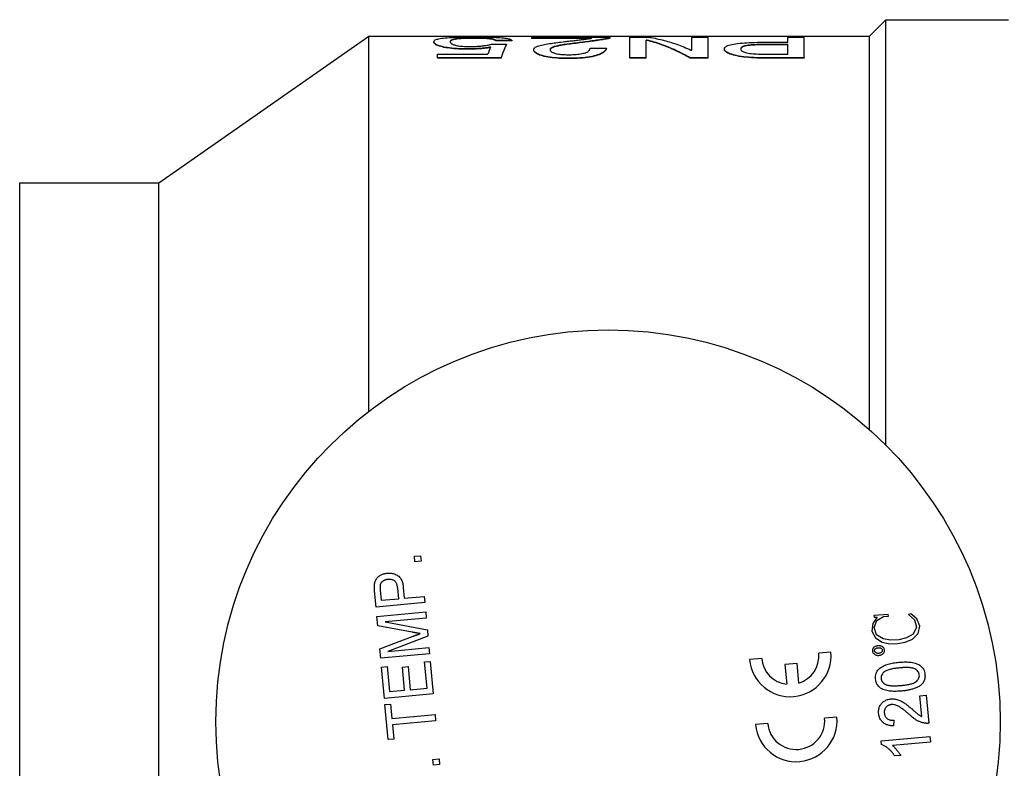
# Model space of a CAD drawing. Header units: millimetres. Extents: x 72 to 3516, y -34 to 410.
# Tile 8 of 10: x 260 to 320, y 363 to 409. Entities that reach past the tile are written whole.
import ezdxf

# ---------------------------------------------------------------- set-up
doc = ezdxf.new("R2010")
doc.units = ezdxf.units.MM
doc.layers.add('DETAIL', color=2, linetype='Continuous')

msp = doc.modelspace()

# ---------------------------------------------------------------- linework, layer by layer
at = {"layer": 'DETAIL'}
for p, q in [((312.011, 408.252), (313.011, 409.252)), ((313.011, 383.193), (313.011, 409.252)), ((313.011, 409.252), (320.511, 409.252)), ((268.511, 399.252), (281.364, 408.252)), ((281.364, 385.264), (281.364, 408.252)), ((281.364, 408.252), (312.011, 408.252)), ((287.769, 408.128), (287.769, 408.108)), ((290.132, 407.97), (289.132, 407.97)), ((289.132, 407.97), (289.132, 407.95)), ((290.132, 407.95), (289.132, 407.95)), ((290.132, 407.97), (290.132, 407.95)), ((291.354, 408.118), (291.354, 408.185)), ((291.354, 408.185), (296.132, 408.185)), ((295.021, 408.118), (291.354, 408.118)), ((291.354, 408.098), (291.354, 408.118)), ((294.891, 408.098), (291.354, 408.098)), ((296.132, 408.13), (296.132, 408.185)), ((296.132, 408.11), (296.132, 408.13)), ((297.354, 406.915), (297.354, 408.185)), ((297.354, 408.185), (298.45, 408.185)), ((298.354, 406.915), (298.354, 408.004)), ((298.403, 408.004), (298.354, 408.004)), ((298.403, 407.984), (298.354, 407.984)), ((298.403, 407.984), (298.403, 408.004)), ((301.132, 408.185), (302.132, 408.185)), ((301.132, 407.392), (301.132, 408.185)), ((302.132, 406.915), (302.132, 408.185)), ((307.021, 408.185), (308.021, 408.185)), ((307.021, 407.87), (307.021, 408.185)), ((308.021, 406.915), (308.021, 408.185)), ((312.011, 384.14), (312.011, 408.252)), ((285.354, 407.897), (285.354, 407.877)), ((287.34, 407.462), (287.34, 407.443)), ((288.91, 407.755), (289.799, 407.755)), ((289.799, 407.755), (289.799, 407.736)), ((291.465, 407.401), (291.465, 407.42)), ((293.917, 407.785), (293.917, 407.805)), ((294.91, 407.505), (295.91, 407.505)), ((295.91, 407.485), (295.91, 407.505)), ((299.178, 407.769), (299.178, 407.769)), ((301.083, 407.392), (301.132, 407.392)), ((303.132, 407.462), (303.132, 407.443)), ((305.646, 407.87), (307.021, 407.87)), ((305.894, 407.718), (305.894, 407.738)), ((307.021, 407.738), (305.894, 407.738)), ((307.021, 407.718), (305.894, 407.718)), ((307.021, 407.13), (307.021, 407.738)), ((285.576, 407.13), (288.646, 407.13)), ((285.576, 406.915), (285.576, 407.13)), ((289.465, 406.915), (285.576, 406.915)), ((285.576, 406.915), (285.576, 406.896)), ((289.465, 406.896), (285.576, 406.896)), ((289.465, 406.915), (289.465, 406.896)), ((293.618, 406.868), (293.618, 406.887)), ((298.354, 406.915), (297.354, 406.915)), ((297.354, 406.896), (297.354, 406.915)), ((298.354, 406.896), (297.354, 406.896)), ((298.354, 406.896), (298.354, 406.915)), ((302.132, 406.915), (301.036, 406.915)), ((301.036, 406.896), (301.036, 406.915)), ((302.132, 406.896), (301.036, 406.896)), ((302.132, 406.896), (302.132, 406.915)), ((308.021, 406.915), (305.599, 406.915)), ((305.599, 406.915), (305.599, 406.896)), ((308.021, 406.896), (305.599, 406.896)), ((305.894, 407.13), (307.021, 407.13)), ((308.021, 406.915), (308.021, 406.896)), ((260.006, 333.252), (260.006, 399.252)), ((260.006, 399.252), (268.511, 399.252)), ((268.511, 333.252), (268.511, 399.252)), ((284.158, 376.391), (284.541, 376.426)), ((284.19, 376.047), (284.158, 376.391)), ((284.573, 376.081), (284.19, 376.047)), ((284.541, 376.426), (284.573, 376.081)), ((281.815, 373.282), (281.726, 374.266)), ((282.067, 374.33), (282.125, 373.696)), ((283.198, 373.794), (283.139, 374.435)), ((283.483, 374.479), (283.542, 373.825)), ((282.125, 373.696), (283.198, 373.794)), ((283.542, 373.825), (284.768, 373.936)), ((284.768, 373.936), (284.803, 373.553)), ((284.803, 373.553), (281.815, 373.282)), ((281.868, 372.707), (284.855, 372.979)), ((284.855, 372.979), (284.89, 372.596)), ((281.92, 372.135), (281.868, 372.707)), ((284.89, 372.596), (282.362, 372.366)), ((313.157, 372.835), (312.285, 372.755)), ((312.285, 372.755), (312.294, 372.652)), ((312.294, 372.652), (312.488, 372.67)), ((312.876, 372.705), (313.167, 372.732)), ((313.167, 372.732), (313.157, 372.835)), ((284.033, 371.741), (281.92, 372.135)), ((282.362, 372.366), (284.954, 371.894)), ((284.954, 371.894), (284.99, 371.497)), ((282.049, 370.713), (284.092, 371.496)), ((284.99, 371.497), (282.526, 370.566)), ((282.101, 370.141), (282.049, 370.713)), ((282.526, 370.566), (285.054, 370.796)), ((285.054, 370.796), (285.089, 370.413)), ((285.089, 370.413), (282.101, 370.141)), ((305.417, 370.133), (304.67, 370.065)), ((309.65, 370.518), (308.903, 370.45)), ((282.15, 369.604), (282.495, 369.636)), ((282.324, 367.689), (282.15, 369.604)), ((282.495, 369.636), (282.634, 368.104)), ((283.424, 369.605), (283.769, 369.636)), ((283.553, 368.187), (283.424, 369.605)), ((283.769, 369.636), (283.898, 368.219)), ((284.786, 369.922), (285.131, 369.953)), ((284.932, 368.313), (284.786, 369.922)), ((285.131, 369.953), (285.312, 367.961)), ((307.579, 369.828), (306.832, 369.76)), ((306.832, 369.76), (306.942, 368.555)), ((307.689, 368.623), (307.579, 369.828)), ((282.634, 368.104), (283.553, 368.187)), ((283.898, 368.219), (284.932, 368.313)), ((285.312, 367.961), (282.324, 367.689)), ((315.098, 367.853), (315.481, 367.887)), ((315.214, 366.574), (315.098, 367.853)), ((315.481, 367.887), (315.638, 366.164)), ((282.359, 367.306), (282.704, 367.338)), ((282.554, 365.161), (282.359, 367.306)), ((282.704, 367.338), (282.784, 366.457)), ((282.784, 366.457), (285.427, 366.697)), ((285.427, 366.697), (285.462, 366.314)), ((310.012, 366.535), (309.266, 366.467)), ((313.496, 366.355), (313.489, 366.007)), ((285.462, 366.314), (282.819, 366.074)), ((282.819, 366.074), (282.899, 365.193)), ((305.78, 366.15), (305.033, 366.082)), ((282.899, 365.193), (282.554, 365.161)), ((312.724, 365.087), (315.711, 365.359)), ((315.711, 365.359), (315.743, 365.015)), ((312.744, 364.865), (312.724, 365.087)), ((315.743, 365.015), (313.414, 364.803)), ((285.291, 363.943), (285.674, 363.978)), ((285.323, 363.598), (285.291, 363.943)), ((285.674, 363.978), (285.706, 363.633)), ((313.914, 364.192), (313.561, 364.16)), ((285.706, 363.633), (285.323, 363.598))]:
    msp.add_line(p, q, dxfattribs=at)
at = {"layer": 'DETAIL', "flags": 128}
for points in [[(285.354, 407.897), (285.359, 407.924), (285.366, 407.945), (285.381, 407.967), (285.405, 407.989), (285.437, 408.009), (285.477, 408.029), (285.528, 408.048), (285.587, 408.065), (285.656, 408.081), (285.74, 408.097), (285.832, 408.112), (285.931, 408.124), (286.046, 408.136), (286.171, 408.146), (286.306, 408.156), (286.453, 408.164), (286.602, 408.171), (286.766, 408.177), (286.938, 408.182), (287.106, 408.186), (287.289, 408.188), (287.473, 408.19), (287.632, 408.191), (287.837, 408.192)], [(287.769, 408.128), (287.635, 408.127), (287.53, 408.126), (287.41, 408.124), (287.293, 408.121), (287.186, 408.117), (287.08, 408.111), (286.979, 408.105), (286.891, 408.098), (286.809, 408.09), (286.734, 408.081), (286.668, 408.072), (286.61, 408.061), (286.561, 408.05), (286.518, 408.038), (286.48, 408.026), (286.452, 408.014), (286.427, 408.001), (286.405, 407.986), (286.388, 407.972), (286.375, 407.957), (286.365, 407.943), (286.358, 407.928), (286.355, 407.914), (286.354, 407.896)], [(287.769, 408.108), (287.646, 408.107), (287.536, 408.106), (287.421, 408.104), (287.307, 408.101), (287.201, 408.098), (287.098, 408.093), (286.998, 408.087), (286.909, 408.08), (286.829, 408.072), (286.755, 408.064), (286.687, 408.055), (286.628, 408.045), (286.579, 408.034), (286.535, 408.023), (286.496, 408.012), (286.463, 407.999), (286.437, 407.987), (286.415, 407.973), (286.397, 407.96), (286.382, 407.946), (286.371, 407.931), (286.362, 407.917), (286.357, 407.901), (286.355, 407.889)], [(289.132, 407.97), (289.13, 407.983), (289.125, 407.993), (289.115, 408.004), (289.1, 408.015), (289.082, 408.026), (289.059, 408.035), (289.03, 408.046), (288.997, 408.055), (288.957, 408.064), (288.911, 408.072), (288.859, 408.08), (288.804, 408.088), (288.74, 408.094), (288.671, 408.101), (288.596, 408.106), (288.515, 408.111), (288.434, 408.115), (288.342, 408.119), (288.249, 408.122), (288.158, 408.124), (288.061, 408.126), (287.964, 408.127), (287.878, 408.127), (287.769, 408.128)], [(289.132, 407.95), (289.13, 407.962), (289.125, 407.973), (289.115, 407.984), (289.101, 407.995), (289.083, 408.005), (289.059, 408.016), (289.03, 408.026), (288.995, 408.035), (288.956, 408.044), (288.911, 408.053), (288.861, 408.06), (288.804, 408.068), (288.74, 408.074), (288.672, 408.081), (288.599, 408.086), (288.521, 408.091), (288.435, 408.095), (288.342, 408.099), (288.248, 408.102), (288.155, 408.104), (288.061, 408.106), (287.957, 408.107), (287.878, 408.107), (287.769, 408.108)], [(287.837, 408.192), (288.01, 408.191), (288.145, 408.191), (288.303, 408.189), (288.461, 408.187), (288.603, 408.184), (288.752, 408.181), (288.895, 408.176), (289.031, 408.171), (289.16, 408.165), (289.28, 408.158), (289.396, 408.15), (289.507, 408.141), (289.606, 408.132), (289.696, 408.122), (289.778, 408.11), (289.851, 408.098), (289.915, 408.085), (289.971, 408.07), (290.015, 408.056), (290.052, 408.04), (290.084, 408.023), (290.107, 408.006), (290.12, 407.99), (290.132, 407.97)], [(293.257, 407.898), (293.357, 407.91), (293.438, 407.919), (293.511, 407.928), (293.607, 407.939), (293.693, 407.949), (293.768, 407.957), (293.836, 407.965), (293.917, 407.974), (293.998, 407.984), (294.087, 407.994), (294.17, 408.003), (294.235, 408.011), (294.319, 408.021), (294.394, 408.03), (294.461, 408.038), (294.531, 408.047), (294.6, 408.056), (294.667, 408.065), (294.73, 408.074), (294.792, 408.083), (294.852, 408.092), (294.897, 408.099), (294.954, 408.108), (295.021, 408.118)], [(296.132, 408.13), (296.069, 408.117), (296.015, 408.106), (295.954, 408.094), (295.891, 408.082), (295.82, 408.069), (295.74, 408.055), (295.66, 408.042), (295.578, 408.028), (295.494, 408.015), (295.4, 408), (295.307, 407.987), (295.216, 407.974), (295.134, 407.963), (295.015, 407.946), (294.91, 407.932), (294.807, 407.919), (294.695, 407.904), (294.587, 407.89), (294.481, 407.877), (294.369, 407.862), (294.258, 407.848), (294.16, 407.836), (294.051, 407.822), (293.917, 407.805)], [(296.132, 408.11), (296.07, 408.097), (296.015, 408.086), (295.954, 408.074), (295.89, 408.062), (295.818, 408.049), (295.74, 408.035), (295.662, 408.022), (295.582, 408.009), (295.494, 407.995), (295.4, 407.981), (295.304, 407.966), (295.216, 407.954), (295.132, 407.942), (295.021, 407.927), (294.909, 407.912), (294.806, 407.899), (294.699, 407.885), (294.587, 407.87), (294.495, 407.859), (294.379, 407.844), (294.254, 407.828), (294.158, 407.816), (294.051, 407.802), (293.917, 407.785)], [(301.036, 406.915), (300.927, 406.977), (300.817, 407.037), (300.707, 407.096), (300.597, 407.154), (300.488, 407.21), (300.378, 407.265), (300.268, 407.318), (300.158, 407.37), (300.049, 407.42), (299.939, 407.469), (299.829, 407.517), (299.72, 407.563), (299.61, 407.608), (299.5, 407.651), (299.39, 407.693), (299.281, 407.733), (299.171, 407.772), (299.061, 407.809), (298.951, 407.845), (298.842, 407.88), (298.732, 407.913), (298.622, 407.945), (298.512, 407.975), (298.403, 408.004)], [(301.036, 406.896), (300.927, 406.957), (300.817, 407.018), (300.707, 407.077), (300.597, 407.134), (300.488, 407.191), (300.378, 407.245), (300.268, 407.299), (300.158, 407.35), (300.049, 407.401), (299.939, 407.45), (299.829, 407.497), (299.72, 407.543), (299.61, 407.588), (299.5, 407.631), (299.39, 407.673), (299.281, 407.713), (299.171, 407.752), (299.061, 407.79), (298.951, 407.826), (298.842, 407.86), (298.732, 407.893), (298.622, 407.925), (298.512, 407.955), (298.403, 407.984)], [(298.45, 408.185), (298.559, 408.168), (298.669, 408.15), (298.779, 408.131), (298.889, 408.11), (298.998, 408.088), (299.108, 408.064), (299.218, 408.039), (299.327, 408.012), (299.437, 407.984), (299.547, 407.954), (299.657, 407.924), (299.766, 407.891), (299.876, 407.857), (299.986, 407.822), (300.096, 407.786), (300.205, 407.748), (300.315, 407.708), (300.425, 407.667), (300.535, 407.625), (300.644, 407.581), (300.754, 407.536), (300.864, 407.489), (300.974, 407.441), (301.083, 407.392)], [(287.34, 407.462), (287.168, 407.464), (287.034, 407.467), (286.879, 407.473), (286.728, 407.481), (286.584, 407.492), (286.447, 407.505), (286.317, 407.52), (286.194, 407.538), (286.076, 407.557), (285.97, 407.577), (285.872, 407.599), (285.782, 407.621), (285.702, 407.645), (285.635, 407.668), (285.574, 407.692), (285.523, 407.716), (285.479, 407.74), (285.443, 407.764), (285.415, 407.786), (285.392, 407.809), (285.374, 407.832), (285.363, 407.854), (285.357, 407.874), (285.354, 407.897)], [(287.34, 407.443), (287.178, 407.444), (287.034, 407.447), (286.879, 407.453), (286.728, 407.461), (286.584, 407.472), (286.447, 407.485), (286.318, 407.5), (286.195, 407.518), (286.08, 407.537), (285.972, 407.557), (285.873, 407.579), (285.782, 407.602), (285.701, 407.625), (285.631, 407.649), (285.571, 407.674), (285.52, 407.698), (285.477, 407.721), (285.443, 407.744), (285.414, 407.767), (285.391, 407.79), (285.374, 407.813), (285.363, 407.835), (285.357, 407.854), (285.354, 407.877)], [(286.354, 407.896), (286.356, 407.879), (286.359, 407.865), (286.363, 407.853), (286.37, 407.839), (286.381, 407.824), (286.395, 407.809), (286.414, 407.793), (286.434, 407.777), (286.457, 407.763), (286.49, 407.746), (286.525, 407.73), (286.561, 407.717), (286.612, 407.701), (286.667, 407.687), (286.726, 407.673), (286.794, 407.66), (286.869, 407.648), (286.949, 407.638), (287.038, 407.628), (287.13, 407.62), (287.227, 407.614), (287.327, 407.61), (287.419, 407.608), (287.533, 407.607)], [(288.818, 407.57), (288.758, 407.559), (288.708, 407.551), (288.668, 407.544), (288.617, 407.536), (288.563, 407.529), (288.507, 407.521), (288.446, 407.513), (288.386, 407.506), (288.326, 407.5), (288.266, 407.494), (288.206, 407.489), (288.146, 407.484), (288.087, 407.48), (288.024, 407.477), (287.959, 407.474), (287.892, 407.471), (287.822, 407.469), (287.749, 407.467), (287.684, 407.465), (287.616, 407.464), (287.545, 407.463), (287.492, 407.463), (287.424, 407.463), (287.34, 407.462)], [(288.808, 407.549), (288.754, 407.539), (288.709, 407.531), (288.662, 407.524), (288.611, 407.516), (288.558, 407.508), (288.5, 407.5), (288.44, 407.493), (288.38, 407.486), (288.32, 407.48), (288.26, 407.474), (288.201, 407.469), (288.142, 407.464), (288.081, 407.46), (288.016, 407.457), (287.948, 407.454), (287.879, 407.451), (287.811, 407.449), (287.746, 407.447), (287.681, 407.446), (287.611, 407.444), (287.544, 407.444), (287.491, 407.443), (287.423, 407.443), (287.34, 407.443)], [(287.533, 407.607), (287.621, 407.608), (287.693, 407.608), (287.749, 407.609), (287.82, 407.611), (287.891, 407.613), (287.961, 407.617), (288.032, 407.62), (288.101, 407.625), (288.167, 407.63), (288.231, 407.635), (288.292, 407.641), (288.351, 407.648), (288.405, 407.655), (288.458, 407.663), (288.51, 407.671), (288.562, 407.679), (288.613, 407.689), (288.663, 407.698), (288.706, 407.707), (288.749, 407.717), (288.792, 407.727), (288.823, 407.734), (288.862, 407.744), (288.91, 407.755)], [(289.799, 407.755), (289.785, 407.728), (289.771, 407.7), (289.757, 407.672), (289.743, 407.643), (289.729, 407.613), (289.715, 407.582), (289.701, 407.551), (289.687, 407.519), (289.674, 407.486), (289.66, 407.453), (289.646, 407.419), (289.632, 407.384), (289.618, 407.349), (289.604, 407.313), (289.59, 407.276), (289.576, 407.239), (289.562, 407.201), (289.549, 407.162), (289.535, 407.123), (289.521, 407.082), (289.507, 407.042), (289.493, 407), (289.479, 406.958), (289.465, 406.915)], [(289.799, 407.736), (289.785, 407.709), (289.771, 407.681), (289.757, 407.652), (289.743, 407.623), (289.729, 407.593), (289.715, 407.563), (289.701, 407.531), (289.687, 407.499), (289.674, 407.467), (289.66, 407.434), (289.646, 407.4), (289.632, 407.365), (289.618, 407.33), (289.604, 407.293), (289.59, 407.257), (289.576, 407.219), (289.562, 407.181), (289.549, 407.143), (289.535, 407.103), (289.521, 407.063), (289.507, 407.022), (289.493, 406.981), (289.479, 406.939), (289.465, 406.896)], [(291.465, 407.42), (291.471, 407.452), (291.48, 407.477), (291.499, 407.505), (291.526, 407.533), (291.561, 407.559), (291.604, 407.584), (291.657, 407.608), (291.718, 407.632), (291.785, 407.653), (291.855, 407.673), (291.939, 407.693), (292.035, 407.713), (292.116, 407.729), (292.211, 407.747), (292.32, 407.766), (292.422, 407.783), (292.521, 407.799), (292.619, 407.814), (292.72, 407.829), (292.825, 407.843), (292.932, 407.858), (293.016, 407.868), (293.124, 407.882), (293.257, 407.898)], [(293.618, 406.887), (293.451, 406.888), (293.318, 406.891), (293.169, 406.895), (293.013, 406.903), (292.868, 406.912), (292.733, 406.924), (292.597, 406.939), (292.459, 406.957), (292.335, 406.976), (292.22, 406.998), (292.109, 407.023), (292.003, 407.05), (291.908, 407.079), (291.824, 407.108), (291.753, 407.137), (291.687, 407.169), (291.629, 407.201), (291.583, 407.232), (291.545, 407.264), (291.514, 407.297), (291.492, 407.328), (291.477, 407.359), (291.469, 407.387), (291.465, 407.42)], [(293.618, 406.868), (293.454, 406.869), (293.319, 406.871), (293.169, 406.876), (293.014, 406.884), (292.87, 406.893), (292.733, 406.905), (292.596, 406.92), (292.46, 406.937), (292.335, 406.957), (292.219, 406.979), (292.107, 407.004), (292.003, 407.031), (291.909, 407.059), (291.826, 407.088), (291.753, 407.117), (291.687, 407.149), (291.629, 407.182), (291.583, 407.213), (291.546, 407.244), (291.515, 407.277), (291.492, 407.308), (291.476, 407.34), (291.469, 407.367), (291.465, 407.401)], [(293.917, 407.805), (293.807, 407.792), (293.717, 407.781), (293.647, 407.772), (293.565, 407.761), (293.479, 407.749), (293.388, 407.736), (293.298, 407.722), (293.215, 407.708), (293.139, 407.695), (293.061, 407.681), (292.985, 407.666), (292.916, 407.651), (292.845, 407.634), (292.78, 407.617), (292.72, 407.599), (292.667, 407.581), (292.621, 407.562), (292.58, 407.543), (292.544, 407.522), (292.515, 407.501), (292.493, 407.479), (292.479, 407.458), (292.471, 407.437), (292.465, 407.411)], [(292.465, 407.411), (292.469, 407.389), (292.474, 407.372), (292.479, 407.358), (292.49, 407.34), (292.505, 407.322), (292.524, 407.304), (292.548, 407.285), (292.577, 407.267), (292.61, 407.249), (292.647, 407.232), (292.688, 407.216), (292.733, 407.2), (292.789, 407.183), (292.847, 407.168), (292.905, 407.156), (292.973, 407.145), (293.052, 407.134), (293.128, 407.125), (293.207, 407.119), (293.293, 407.113), (293.378, 407.109), (293.461, 407.106), (293.541, 407.105), (293.637, 407.104)], [(293.917, 407.785), (293.809, 407.772), (293.721, 407.762), (293.65, 407.753), (293.569, 407.742), (293.485, 407.73), (293.395, 407.717), (293.304, 407.703), (293.218, 407.689), (293.137, 407.675), (293.064, 407.662), (292.997, 407.648), (292.928, 407.634), (292.857, 407.617), (292.792, 407.601), (292.734, 407.584), (292.681, 407.566), (292.633, 407.548), (292.589, 407.528), (292.551, 407.507), (292.52, 407.486), (292.498, 407.465), (292.482, 407.444), (292.473, 407.422), (292.467, 407.4)], [(295.91, 407.505), (295.899, 407.469), (295.888, 407.439), (295.87, 407.406), (295.845, 407.37), (295.814, 407.336), (295.778, 407.302), (295.73, 407.265), (295.677, 407.23), (295.618, 407.196), (295.546, 407.161), (295.464, 407.127), (295.373, 407.094), (295.27, 407.062), (295.157, 407.032), (295.032, 407.003), (294.9, 406.978), (294.758, 406.956), (294.607, 406.936), (294.451, 406.92), (294.293, 406.908), (294.123, 406.898), (293.952, 406.891), (293.806, 406.888), (293.618, 406.887)], [(295.91, 407.485), (295.899, 407.45), (295.888, 407.42), (295.87, 407.386), (295.845, 407.351), (295.815, 407.317), (295.778, 407.282), (295.73, 407.245), (295.676, 407.21), (295.615, 407.175), (295.546, 407.141), (295.465, 407.108), (295.373, 407.075), (295.269, 407.042), (295.155, 407.012), (295.031, 406.984), (294.899, 406.959), (294.757, 406.936), (294.607, 406.917), (294.453, 406.901), (294.294, 406.889), (294.123, 406.879), (293.95, 406.872), (293.806, 406.869), (293.618, 406.868)], [(293.637, 407.104), (293.755, 407.106), (293.849, 407.109), (293.954, 407.115), (294.059, 407.123), (294.156, 407.133), (294.246, 407.145), (294.331, 407.159), (294.417, 407.175), (294.494, 407.191), (294.566, 407.209), (294.626, 407.228), (294.681, 407.249), (294.727, 407.27), (294.766, 407.291), (294.799, 407.313), (294.825, 407.334), (294.847, 407.356), (294.866, 407.379), (294.88, 407.4), (294.892, 407.421), (294.901, 407.443), (294.905, 407.46), (294.908, 407.48), (294.91, 407.505)], [(303.132, 407.462), (303.137, 407.498), (303.147, 407.525), (303.167, 407.556), (303.198, 407.587), (303.238, 407.615), (303.286, 407.642), (303.347, 407.668), (303.42, 407.694), (303.502, 407.717), (303.594, 407.738), (303.699, 407.758), (303.817, 407.777), (303.94, 407.794), (304.072, 407.809), (304.212, 407.822), (304.354, 407.833), (304.505, 407.842), (304.666, 407.85), (304.825, 407.857), (304.983, 407.862), (305.15, 407.865), (305.317, 407.868), (305.462, 407.869), (305.646, 407.87)], [(305.599, 406.915), (305.417, 406.916), (305.273, 406.919), (305.108, 406.923), (304.942, 406.93), (304.787, 406.939), (304.629, 406.951), (304.47, 406.965), (304.321, 406.982), (304.182, 407.001), (304.044, 407.023), (303.915, 407.047), (303.795, 407.073), (303.684, 407.102), (303.579, 407.132), (303.488, 407.163), (303.41, 407.195), (303.339, 407.229), (303.28, 407.262), (303.233, 407.295), (303.194, 407.33), (303.165, 407.364), (303.147, 407.396), (303.137, 407.426), (303.132, 407.462)], [(305.599, 406.896), (305.419, 406.897), (305.274, 406.899), (305.108, 406.904), (304.943, 406.911), (304.788, 406.919), (304.629, 406.931), (304.469, 406.946), (304.317, 406.963), (304.174, 406.983), (304.039, 407.004), (303.913, 407.028), (303.795, 407.054), (303.684, 407.082), (303.581, 407.112), (303.487, 407.144), (303.406, 407.177), (303.337, 407.21), (303.28, 407.243), (303.233, 407.276), (303.194, 407.311), (303.165, 407.344), (303.146, 407.378), (303.137, 407.407), (303.132, 407.443)], [(305.894, 407.738), (305.768, 407.738), (305.666, 407.737), (305.553, 407.736), (305.434, 407.734), (305.321, 407.731), (305.214, 407.728), (305.099, 407.724), (304.995, 407.719), (304.889, 407.713), (304.777, 407.705), (304.682, 407.696), (304.586, 407.686), (304.497, 407.673), (304.422, 407.66), (304.354, 407.644), (304.3, 407.627), (304.254, 407.609), (304.217, 407.589), (304.189, 407.57), (304.167, 407.549), (304.15, 407.528), (304.14, 407.506), (304.135, 407.487), (304.132, 407.462)], [(304.132, 407.462), (304.135, 407.437), (304.14, 407.417), (304.15, 407.394), (304.166, 407.371), (304.188, 407.347), (304.216, 407.325), (304.253, 407.301), (304.299, 407.279), (304.356, 407.257), (304.421, 407.237), (304.496, 407.22), (304.586, 407.203), (304.681, 407.189), (304.779, 407.177), (304.887, 407.166), (304.992, 407.158), (305.101, 407.15), (305.214, 407.144), (305.326, 407.14), (305.438, 407.136), (305.552, 407.133), (305.665, 407.131), (305.767, 407.131), (305.894, 407.13)], [(305.894, 407.718), (305.777, 407.718), (305.67, 407.717), (305.558, 407.716), (305.445, 407.714), (305.339, 407.712), (305.225, 407.709), (305.109, 407.704), (305.004, 407.7), (304.902, 407.694), (304.799, 407.687), (304.7, 407.678), (304.604, 407.668), (304.511, 407.656), (304.433, 407.642), (304.367, 407.628), (304.312, 407.611), (304.263, 407.593), (304.225, 407.574), (304.196, 407.555), (304.172, 407.535), (304.154, 407.514), (304.142, 407.492), (304.136, 407.473), (304.133, 407.452)], [(281.718, 374.665), (281.724, 374.712), (281.731, 374.759), (281.742, 374.805), (281.755, 374.85), (281.772, 374.894), (281.791, 374.937), (281.814, 374.979), (281.84, 375.018), (281.868, 375.056), (281.9, 375.091), (281.934, 375.124), (281.97, 375.154), (282.008, 375.182), (282.048, 375.208), (282.088, 375.232), (282.13, 375.254), (282.173, 375.273), (282.217, 375.291), (282.262, 375.306), (282.307, 375.319), (282.353, 375.33), (282.399, 375.339), (282.446, 375.346), (282.493, 375.351)], [(282.54, 374.97), (282.514, 374.966), (282.489, 374.963), (282.463, 374.959), (282.438, 374.954), (282.413, 374.948), (282.388, 374.941), (282.364, 374.933), (282.34, 374.924), (282.316, 374.914), (282.293, 374.903), (282.27, 374.891), (282.248, 374.878), (282.227, 374.864), (282.206, 374.848), (282.186, 374.832), (282.167, 374.815), (282.15, 374.796), (282.133, 374.776), (282.118, 374.755), (282.104, 374.734), (282.091, 374.711), (282.081, 374.688), (282.073, 374.663), (282.066, 374.639)], [(282.493, 375.351), (282.556, 375.356), (282.619, 375.357), (282.682, 375.355), (282.744, 375.349), (282.807, 375.339), (282.868, 375.326), (282.929, 375.309), (282.988, 375.288), (283.046, 375.263), (283.102, 375.234), (283.156, 375.201), (283.206, 375.163), (283.252, 375.12), (283.292, 375.072), (283.328, 375.02), (283.359, 374.965), (283.385, 374.907), (283.408, 374.849), (283.427, 374.789), (283.444, 374.728), (283.457, 374.666), (283.467, 374.604), (283.476, 374.542), (283.483, 374.479)], [(283.139, 374.435), (283.135, 374.473), (283.13, 374.511), (283.123, 374.549), (283.116, 374.587), (283.106, 374.624), (283.094, 374.661), (283.081, 374.697), (283.065, 374.732), (283.047, 374.766), (283.026, 374.799), (283.002, 374.829), (282.975, 374.856), (282.945, 374.881), (282.913, 374.902), (282.879, 374.92), (282.844, 374.936), (282.807, 374.948), (282.77, 374.958), (282.732, 374.965), (282.694, 374.97), (282.655, 374.973), (282.617, 374.974), (282.578, 374.972), (282.54, 374.97)], [(281.726, 374.266), (281.724, 374.283), (281.723, 374.299), (281.721, 374.316), (281.72, 374.333), (281.719, 374.349), (281.718, 374.366), (281.717, 374.382), (281.716, 374.399), (281.715, 374.416), (281.714, 374.432), (281.713, 374.449), (281.713, 374.466), (281.712, 374.482), (281.712, 374.499), (281.712, 374.516), (281.711, 374.532), (281.711, 374.549), (281.711, 374.566), (281.712, 374.582), (281.713, 374.599), (281.714, 374.616), (281.715, 374.632), (281.716, 374.649), (281.718, 374.665)], [(282.066, 374.639), (282.064, 374.626), (282.062, 374.613), (282.06, 374.6), (282.059, 374.587), (282.058, 374.575), (282.057, 374.562), (282.057, 374.549), (282.057, 374.536), (282.057, 374.523), (282.057, 374.51), (282.057, 374.497), (282.058, 374.484), (282.058, 374.471), (282.059, 374.458), (282.059, 374.446), (282.06, 374.433), (282.061, 374.42), (282.061, 374.407), (282.062, 374.394), (282.063, 374.381), (282.064, 374.368), (282.065, 374.355), (282.066, 374.343), (282.067, 374.33)], [(312.488, 372.67), (312.214, 372.277), (312.149, 371.806), (312.369, 371.386), (312.78, 371.139), (313.248, 371.031), (313.729, 371.042), (314.201, 371.133), (314.643, 371.322), (314.988, 371.653), (315.092, 372.115), (314.909, 372.552), (314.541, 372.858), (314.403, 372.824), (314.758, 372.505), (314.893, 372.052), (314.69, 371.629), (314.274, 371.391), (313.806, 371.282), (313.326, 371.251), (312.851, 371.325), (312.449, 371.579), (312.289, 372.024), (312.47, 372.459), (312.876, 372.705)], [(284.519, 371.655), (284.499, 371.658), (284.479, 371.661), (284.459, 371.664), (284.438, 371.668), (284.418, 371.671), (284.398, 371.675), (284.377, 371.679), (284.357, 371.682), (284.337, 371.685), (284.317, 371.689), (284.296, 371.693), (284.276, 371.696), (284.256, 371.7), (284.236, 371.704), (284.215, 371.707), (284.195, 371.711), (284.175, 371.714), (284.155, 371.718), (284.134, 371.722), (284.114, 371.725), (284.094, 371.729), (284.074, 371.733), (284.053, 371.737), (284.033, 371.741)], [(284.092, 371.496), (284.109, 371.502), (284.127, 371.509), (284.145, 371.516), (284.163, 371.522), (284.181, 371.529), (284.198, 371.536), (284.216, 371.542), (284.234, 371.549), (284.252, 371.556), (284.27, 371.563), (284.287, 371.569), (284.305, 371.576), (284.323, 371.583), (284.341, 371.589), (284.359, 371.596), (284.377, 371.602), (284.395, 371.609), (284.412, 371.615), (284.43, 371.622), (284.448, 371.629), (284.466, 371.635), (284.484, 371.642), (284.502, 371.648), (284.519, 371.655)], [(312.783, 370.863), (312.743, 370.881), (312.701, 370.895), (312.658, 370.903), (312.615, 370.908), (312.571, 370.91), (312.527, 370.908), (312.483, 370.903), (312.44, 370.895), (312.398, 370.883), (312.357, 370.867), (312.319, 370.846), (312.283, 370.821), (312.251, 370.791), (312.225, 370.755), (312.206, 370.716), (312.194, 370.673), (312.187, 370.63), (312.188, 370.586), (312.197, 370.543), (312.215, 370.503), (312.24, 370.467), (312.27, 370.435), (312.303, 370.406), (312.338, 370.38)], [(312.368, 370.513), (312.35, 370.533), (312.334, 370.555), (312.322, 370.58), (312.315, 370.607), (312.315, 370.635), (312.321, 370.662), (312.332, 370.687), (312.348, 370.709), (312.368, 370.728), (312.391, 370.744), (312.415, 370.757), (312.441, 370.766), (312.467, 370.774), (312.494, 370.78), (312.521, 370.785), (312.548, 370.788), (312.576, 370.79), (312.603, 370.791), (312.631, 370.789), (312.658, 370.785), (312.685, 370.778), (312.71, 370.768), (312.734, 370.754), (312.754, 370.735)], [(312.338, 370.38), (312.375, 370.357), (312.416, 370.34), (312.458, 370.328), (312.502, 370.323), (312.546, 370.321), (312.589, 370.324), (312.633, 370.33), (312.676, 370.339), (312.718, 370.352), (312.758, 370.369), (312.797, 370.391), (312.831, 370.417), (312.862, 370.449), (312.887, 370.485), (312.907, 370.524), (312.92, 370.566), (312.926, 370.609), (312.925, 370.653), (312.917, 370.697), (312.903, 370.738), (312.881, 370.776), (312.853, 370.81), (312.82, 370.839), (312.783, 370.863)], [(312.754, 370.735), (312.771, 370.713), (312.784, 370.689), (312.792, 370.663), (312.796, 370.635), (312.794, 370.608), (312.789, 370.581), (312.779, 370.555), (312.765, 370.531), (312.747, 370.51), (312.726, 370.493), (312.702, 370.479), (312.677, 370.468), (312.651, 370.459), (312.624, 370.453), (312.597, 370.448), (312.57, 370.444), (312.542, 370.443), (312.515, 370.444), (312.488, 370.448), (312.461, 370.455), (312.435, 370.465), (312.411, 370.478), (312.389, 370.494), (312.368, 370.513)], [(312.378, 368.879), (312.375, 368.962), (312.378, 369.045), (312.391, 369.126), (312.411, 369.206), (312.441, 369.283), (312.479, 369.357), (312.526, 369.425), (312.58, 369.487), (312.642, 369.541), (312.71, 369.588), (312.781, 369.63), (312.855, 369.668), (312.93, 369.703), (313.006, 369.734), (313.084, 369.763), (313.162, 369.788), (313.242, 369.81), (313.322, 369.829), (313.403, 369.845), (313.485, 369.858), (313.566, 369.871), (313.648, 369.881), (313.73, 369.89), (313.812, 369.898)], [(313.843, 369.553), (313.783, 369.548), (313.723, 369.541), (313.664, 369.534), (313.604, 369.527), (313.545, 369.518), (313.486, 369.509), (313.427, 369.499), (313.368, 369.487), (313.309, 369.475), (313.251, 369.46), (313.193, 369.444), (313.136, 369.426), (313.08, 369.405), (313.025, 369.382), (312.972, 369.354), (312.922, 369.32), (312.876, 369.282), (312.834, 369.239), (312.797, 369.192), (312.767, 369.14), (312.743, 369.085), (312.728, 369.027), (312.722, 368.967), (312.723, 368.907)], [(313.812, 369.898), (313.895, 369.905), (313.977, 369.911), (314.059, 369.915), (314.142, 369.917), (314.224, 369.918), (314.307, 369.916), (314.389, 369.913), (314.472, 369.907), (314.554, 369.898), (314.635, 369.885), (314.716, 369.869), (314.796, 369.848), (314.875, 369.823), (314.951, 369.792), (315.025, 369.756), (315.095, 369.712), (315.161, 369.662), (315.22, 369.605), (315.272, 369.541), (315.315, 369.47), (315.35, 369.395), (315.376, 369.317), (315.394, 369.237), (315.404, 369.155)], [(315.06, 369.123), (315.05, 369.183), (315.033, 369.24), (315.006, 369.293), (314.973, 369.343), (314.933, 369.388), (314.888, 369.427), (314.84, 369.462), (314.788, 369.492), (314.733, 369.515), (314.676, 369.533), (314.618, 369.547), (314.559, 369.557), (314.499, 369.564), (314.44, 369.569), (314.38, 369.573), (314.32, 369.575), (314.26, 369.575), (314.201, 369.574), (314.141, 369.573), (314.081, 369.57), (314.021, 369.567), (313.962, 369.563), (313.902, 369.558), (313.843, 369.553)], [(313.973, 368.136), (313.89, 368.13), (313.808, 368.124), (313.726, 368.12), (313.643, 368.117), (313.561, 368.117), (313.478, 368.118), (313.395, 368.121), (313.313, 368.128), (313.231, 368.137), (313.149, 368.149), (313.069, 368.166), (312.988, 368.186), (312.91, 368.211), (312.833, 368.242), (312.759, 368.279), (312.689, 368.322), (312.623, 368.372), (312.564, 368.43), (312.512, 368.494), (312.468, 368.564), (312.434, 368.639), (312.407, 368.717), (312.389, 368.798), (312.378, 368.879)], [(312.723, 368.907), (312.726, 368.889), (312.728, 368.871), (312.731, 368.852), (312.736, 368.834), (312.741, 368.816), (312.746, 368.799), (312.753, 368.781), (312.76, 368.764), (312.768, 368.748), (312.777, 368.731), (312.787, 368.715), (312.797, 368.7), (312.808, 368.685), (312.82, 368.671), (312.832, 368.657), (312.844, 368.643), (312.858, 368.63), (312.871, 368.618), (312.886, 368.606), (312.9, 368.595), (312.915, 368.584), (312.931, 368.573), (312.946, 368.563), (312.962, 368.554)], [(313.94, 368.481), (314, 368.487), (314.059, 368.493), (314.119, 368.5), (314.178, 368.507), (314.237, 368.516), (314.296, 368.525), (314.355, 368.535), (314.414, 368.546), (314.472, 368.559), (314.53, 368.573), (314.588, 368.589), (314.645, 368.607), (314.701, 368.628), (314.756, 368.651), (314.809, 368.679), (314.859, 368.712), (314.904, 368.751), (314.946, 368.794), (314.983, 368.841), (315.014, 368.892), (315.038, 368.947), (315.054, 369.004), (315.061, 369.064), (315.06, 369.123)], [(315.404, 369.155), (315.406, 369.125), (315.407, 369.096), (315.408, 369.067), (315.408, 369.037), (315.407, 369.008), (315.404, 368.978), (315.401, 368.949), (315.396, 368.92), (315.39, 368.891), (315.384, 368.863), (315.376, 368.834), (315.367, 368.806), (315.356, 368.779), (315.345, 368.752), (315.332, 368.725), (315.318, 368.699), (315.303, 368.674), (315.287, 368.649), (315.27, 368.625), (315.253, 368.601), (315.234, 368.579), (315.214, 368.557), (315.193, 368.536), (315.172, 368.515)], [(312.962, 368.554), (313, 368.537), (313.038, 368.522), (313.078, 368.51), (313.118, 368.5), (313.158, 368.491), (313.199, 368.484), (313.24, 368.478), (313.281, 368.473), (313.322, 368.469), (313.363, 368.466), (313.404, 368.464), (313.445, 368.462), (313.487, 368.461), (313.528, 368.461), (313.569, 368.461), (313.611, 368.462), (313.652, 368.463), (313.693, 368.464), (313.734, 368.466), (313.776, 368.468), (313.817, 368.471), (313.858, 368.474), (313.899, 368.477), (313.94, 368.481)], [(315.172, 368.515), (315.13, 368.483), (315.087, 368.452), (315.042, 368.423), (314.996, 368.396), (314.949, 368.372), (314.901, 368.349), (314.852, 368.328), (314.803, 368.308), (314.753, 368.29), (314.703, 368.273), (314.652, 368.257), (314.601, 368.243), (314.549, 368.229), (314.498, 368.217), (314.446, 368.205), (314.394, 368.195), (314.341, 368.185), (314.289, 368.176), (314.237, 368.168), (314.184, 368.16), (314.131, 368.153), (314.078, 368.147), (314.026, 368.142), (313.973, 368.136)], [(312.57, 366.77), (312.567, 366.825), (312.566, 366.879), (312.568, 366.933), (312.574, 366.987), (312.582, 367.041), (312.595, 367.093), (312.611, 367.145), (312.632, 367.195), (312.656, 367.244), (312.683, 367.291), (312.715, 367.335), (312.749, 367.377), (312.787, 367.416), (312.827, 367.453), (312.869, 367.487), (312.913, 367.518), (312.96, 367.546), (313.008, 367.57), (313.058, 367.592), (313.109, 367.61), (313.161, 367.625), (313.214, 367.637), (313.268, 367.646), (313.322, 367.652)], [(313.322, 367.652), (313.383, 367.656), (313.444, 367.656), (313.506, 367.653), (313.567, 367.646), (313.627, 367.637), (313.687, 367.623), (313.746, 367.606), (313.804, 367.586), (313.861, 367.563), (313.917, 367.538), (313.972, 367.511), (314.027, 367.482), (314.08, 367.451), (314.131, 367.418), (314.182, 367.383), (314.232, 367.347), (314.281, 367.311), (314.33, 367.273), (314.378, 367.235), (314.426, 367.196), (314.473, 367.157), (314.52, 367.118), (314.567, 367.078), (314.613, 367.038)], [(313.355, 367.308), (313.323, 367.304), (313.292, 367.299), (313.262, 367.291), (313.232, 367.282), (313.202, 367.272), (313.173, 367.26), (313.145, 367.245), (313.118, 367.228), (313.093, 367.21), (313.068, 367.19), (313.045, 367.169), (313.023, 367.146), (313.003, 367.121), (312.985, 367.096), (312.968, 367.069), (312.954, 367.041), (312.942, 367.012), (312.932, 366.982), (312.924, 366.951), (312.919, 366.92), (312.915, 366.889), (312.914, 366.858), (312.914, 366.826), (312.916, 366.795)], [(314.461, 366.692), (314.42, 366.728), (314.379, 366.763), (314.338, 366.798), (314.297, 366.833), (314.255, 366.867), (314.213, 366.902), (314.171, 366.936), (314.129, 366.969), (314.086, 367.002), (314.043, 367.035), (313.999, 367.067), (313.955, 367.098), (313.91, 367.129), (313.865, 367.158), (313.819, 367.186), (313.771, 367.212), (313.723, 367.236), (313.673, 367.257), (313.622, 367.275), (313.57, 367.289), (313.517, 367.301), (313.463, 367.308), (313.409, 367.309), (313.355, 367.308)], [(314.613, 367.038), (314.637, 367.017), (314.661, 366.995), (314.684, 366.974), (314.708, 366.953), (314.732, 366.932), (314.756, 366.911), (314.78, 366.89), (314.804, 366.87), (314.828, 366.849), (314.852, 366.828), (314.876, 366.807), (314.9, 366.787), (314.924, 366.766), (314.948, 366.746), (314.973, 366.726), (314.998, 366.707), (315.024, 366.688), (315.049, 366.669), (315.076, 366.651), (315.103, 366.634), (315.13, 366.618), (315.158, 366.603), (315.186, 366.588), (315.214, 366.574)], [(313.489, 366.007), (313.434, 366.008), (313.378, 366.01), (313.322, 366.014), (313.267, 366.021), (313.212, 366.031), (313.158, 366.043), (313.104, 366.058), (313.052, 366.077), (313, 366.099), (312.951, 366.125), (312.903, 366.154), (312.858, 366.187), (312.816, 366.223), (312.776, 366.263), (312.74, 366.305), (312.708, 366.351), (312.678, 366.398), (312.653, 366.448), (312.631, 366.499), (312.613, 366.552), (312.598, 366.605), (312.586, 366.66), (312.577, 366.715), (312.57, 366.77)], [(312.916, 366.795), (312.92, 366.761), (312.926, 366.727), (312.933, 366.693), (312.943, 366.661), (312.955, 366.628), (312.97, 366.597), (312.987, 366.568), (313.006, 366.54), (313.028, 366.513), (313.051, 366.488), (313.077, 366.465), (313.104, 366.444), (313.132, 366.425), (313.162, 366.408), (313.193, 366.394), (313.225, 366.382), (313.258, 366.372), (313.292, 366.364), (313.325, 366.358), (313.359, 366.354), (313.394, 366.352), (313.428, 366.352), (313.462, 366.353), (313.496, 366.355)], [(315.369, 366.174), (315.326, 366.183), (315.283, 366.193), (315.24, 366.204), (315.198, 366.217), (315.156, 366.231), (315.115, 366.247), (315.074, 366.264), (315.033, 366.282), (314.993, 366.301), (314.954, 366.321), (314.915, 366.342), (314.877, 366.364), (314.839, 366.388), (314.803, 366.412), (314.766, 366.438), (314.731, 366.463), (314.696, 366.49), (314.661, 366.518), (314.627, 366.546), (314.593, 366.574), (314.559, 366.603), (314.526, 366.632), (314.493, 366.662), (314.461, 366.692)], [(315.638, 366.164), (315.627, 366.163), (315.616, 366.162), (315.604, 366.161), (315.593, 366.16), (315.582, 366.159), (315.571, 366.158), (315.559, 366.158), (315.548, 366.157), (315.537, 366.157), (315.526, 366.157), (315.514, 366.158), (315.503, 366.158), (315.492, 366.158), (315.481, 366.159), (315.469, 366.16), (315.458, 366.161), (315.447, 366.162), (315.436, 366.163), (315.425, 366.165), (315.414, 366.166), (315.402, 366.168), (315.391, 366.17), (315.38, 366.172), (315.369, 366.174)], [(313.561, 364.16), (313.535, 364.197), (313.509, 364.235), (313.483, 364.272), (313.456, 364.309), (313.427, 364.345), (313.398, 364.38), (313.368, 364.415), (313.337, 364.449), (313.306, 364.482), (313.273, 364.514), (313.24, 364.546), (313.207, 364.576), (313.172, 364.606), (313.137, 364.636), (313.101, 364.664), (313.064, 364.691), (313.027, 364.718), (312.989, 364.743), (312.95, 364.767), (312.91, 364.79), (312.87, 364.812), (312.829, 364.831), (312.786, 364.849), (312.744, 364.865)], [(313.414, 364.803), (313.44, 364.782), (313.465, 364.76), (313.49, 364.739), (313.514, 364.716), (313.538, 364.693), (313.561, 364.669), (313.584, 364.645), (313.607, 364.621), (313.629, 364.597), (313.65, 364.571), (313.671, 364.546), (313.692, 364.52), (313.713, 364.494), (313.733, 364.468), (313.753, 364.442), (313.773, 364.415), (313.792, 364.388), (313.811, 364.361), (313.829, 364.334), (313.848, 364.306), (313.865, 364.278), (313.882, 364.249), (313.898, 364.221), (313.914, 364.192)]]:
    msp.add_lwpolyline(points, dxfattribs=at)
at = {"layer": 'DETAIL'}
msp.add_circle((296.011, 366.252), 24, dxfattribs=at)
for centre, radius, start, end in [((307.16, 370.292), 2.5, 185.19976, 5.19976), ((307.16, 370.292), 1.75, 185.19976, 262.82614), ((307.16, 370.292), 1.75, 287.57339, 5.19976), ((307.523, 366.308), 2.5, 185.19976, 5.19976), ((307.523, 366.308), 1.75, 185.19976, 5.19976)]:
    msp.add_arc(centre, radius, start, end, dxfattribs=at)
msp.add_ellipse((288.732, 365.983), major_axis=(0.707, 42.288), ratio=0.078783, start_param=0.183732, end_param=0.234204, dxfattribs=at)

doc.saveas('drawing.dxf')
